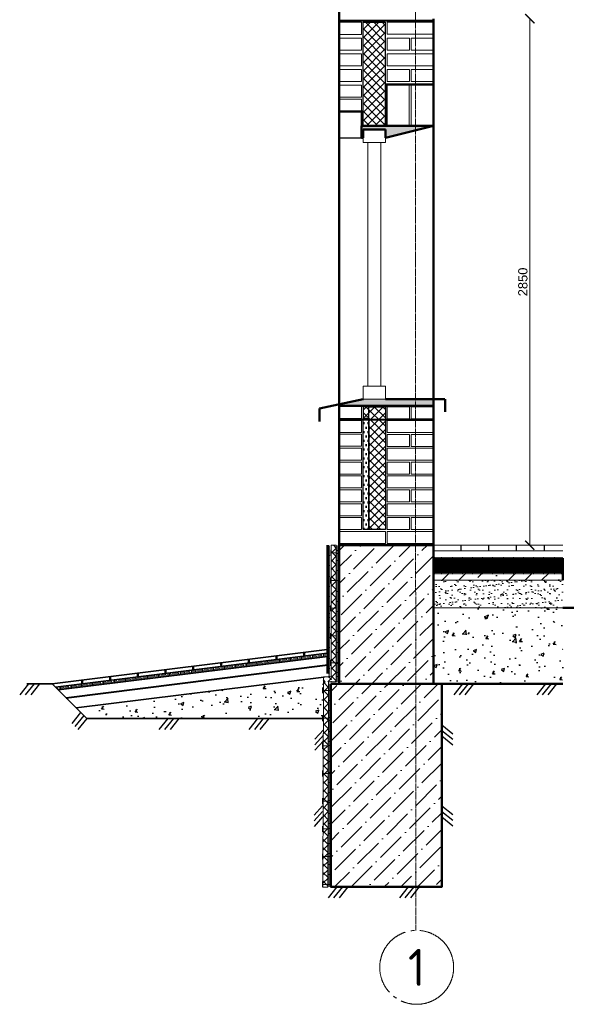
# Model space of a CAD drawing. Header units: millimetres. Extents: x -2096172177 to 2055029645, y -728784453 to 1899906214.
# Tile 86 of 109: x 3661870 to 3664909, y 1849270 to 1854601. Entities that reach past the tile are written whole.
import ezdxf
from ezdxf.enums import TextEntityAlignment as Align

# ---------------------------------------------------------------- set-up
doc = ezdxf.new("R2010")
doc.units = ezdxf.units.MM
doc.linetypes.add('ACAD_ISO03W100', pattern=[30, 12, -18])
doc.linetypes.add('DASHDOT_axis', pattern=[24, 20, -1.5, 1, -1.5])
for name, color, linetype, lineweight in [('дюбеля', 20, 'Continuous', 25), ('Кирпич', 10, 'Continuous', 20), ('Наружные стены', 1, 'Continuous', 50), ('окна', 4, 'Continuous', 20), ('Оси', 40, 'Continuous', 18), ('Толщины привязок', 130, 'Continuous', 18), ('Уровни пола', 240, 'Continuous', 50), ('Штриховки', 212, 'Continuous', 25)]:
    doc.layers.add(name, color=color, linetype=linetype, lineweight=lineweight)
doc.styles.add('GOST-2.304_Type-B', font='GOST Common.ttf')
doc.styles.add('стиль для стен', font='arial.ttf')
doc.linetypes.add('ограждение1', pattern='A,6.35,-2.54,[133,ltypeshp.shx,S=2.54,R=0,X=-2.54,Y=0],-2.54,25.4', length=36.83)
doc.dimstyles.new('размеры плит', dxfattribs={"dimtxt": 2.5, "dimasz": 2.5, "dimexe": 1.25, "dimexo": 0.625, "dimtad": 1, "dimtxsty": 'стиль для стен', "dimblk": 'ARCHTICK', "dimcen": 2.5, "dimse1": 1, "dimse2": 1, "dimclrt": 3, "dimadec": 0, "dimazin": 0, "dimtfac": 1, "dimtmove": 0, "dimatfit": 3, "dimldrblk": 'CLOSEDBLANK', "dimfxl": 0, "dimarcsym": 0})
pattern_1 = [(45, (1000.42, -18322.34), (33.6759605, 123.4785217), [158.75, -31.75, 0, -31.75])]

# ---------------------------------------------------------------- blocks, each defined once
blk = doc.blocks.new('_ArchTick')
at = {"color": 0, "linetype": 'ByBlock', "const_width": 0.15}
blk.add_lwpolyline([(-0.5, -0.5), (0.5, 0.5)], dxfattribs=at)
blk = doc.blocks.new('*D534')
at = {"layer": 'Defpoints', "color": 0, "transparency": 16777216}
for p in [(1833472.5, 957228), (1833959, 957228), (1833472.5, 954378)]:
    blk.add_point(p, dxfattribs=at)
at = {"layer": 'Уровни пола', "color": 0, "lineweight": -2, "transparency": 16777216}
blk.add_line((1833959, 954378), (1833959, 957228), dxfattribs=at)
at = {"layer": 'Уровни пола', "color": 0, "lineweight": -2, "transparency": 16777216, "xscale": 50, "yscale": 50, "zscale": 50}
for p, rotation in [((1833959, 957228), 90), ((1833959, 954378), 270)]:
    blk.add_blockref('_ArchTick', p, dxfattribs=dict(at, rotation=rotation))
at = {"layer": 'Уровни пола', "color": 3, "transparency": 16777216, "insert": (1833921.5, 955803), "char_height": 50, "attachment_point": 5, "rotation": 90, "style": 'стиль для стен'}
blk.add_mtext('2850', dxfattribs=at)
blk = doc.blocks.new('_ClosedBlank')
at = {"color": 0, "linetype": 'ByBlock', "lineweight": -2}
for p, q in [((-1, 0.2), (0, 0)), ((-1, 0.2), (-1, -0.2)), ((0, 0), (-1, -0.2))]:
    blk.add_line(p, q, dxfattribs=at)
blk = doc.blocks.new('Фасад (на основе 1 эт)')
at = {"layer": 'Наружные стены', "lineweight": 20, "ltscale": 10}
h = blk.add_hatch(dxfattribs=at)
h.set_pattern_fill('AR-SAND', color=5)
h.set_pattern_definition([(37.5, (1000.42, -18322.34), (-1.6000313, 48.9413237), [0, -38.608, 0, -43.18, 0, -41.275]), (7.5, (1000.42, -18322.34), (44.9523283, 71.68251), [0, -20.828, 0, -34.798, 0, -13.335]), (327.5, (969.18, -18322.34), (79.099237, 0.1437185), [0, -12.7, 0, -45.72, 0, -59.69]), (317.5, (969.18, -18322.34), (76.3556452, 22.2929323), [0, -6.35, 0, -29.972, 0, -34.29])])
h.paths.add_polyline_path([(1834137.584, 954037.982), (1834197.584, 954037.982), (1834137.584, 954052.982), (1834137.584, 954187.982), (1833437.584, 954187.982), (1833437.584, 954037.982)])
at = {"layer": 'Уровни пола'}
h = blk.add_hatch(color=5, dxfattribs=at)
h.dxf.hatch_style = 1
h.paths.add_polyline_path([(1833436.927, 956647.397), (1833436.927, 956647.561), (1833047.584, 956647.561), (1833047.584, 956582.982), (1833057.584, 956582.982), (1833057.584, 956627.982), (1833177.584, 956627.982), (1833177.584, 956582.982)])
h = blk.add_hatch(color=5, dxfattribs=at)
h.dxf.hatch_style = 1
h.paths.add_polyline_path([(1833437.584, 955167.982), (1833177.741, 955167.982), (1833057.584, 955167.982), (1832927.584, 955140.588), (1832927.584, 955133.011), (1833437.584, 955133.011)])
at = {"layer": 'Уровни пола', "linetype": 'ограждение1', "ltscale": 10}
h = blk.add_hatch(dxfattribs=at)
h.set_pattern_fill('DOTS', color=5, scale=15)
h.set_pattern_definition([(0, (2203.426, -19722.9), (11.90625, 23.8125), [0, -23.8125])])
h.paths.add_polyline_path([(1833087.584, 955063.181), (1833057.584, 955063.181), (1833057.584, 954462.582), (1833087.584, 954462.582)])
at = {"layer": 'Штриховки', "linetype": 'Continuous', "lineweight": 25}
h = blk.add_hatch(dxfattribs=at)
h.set_pattern_fill('ANSI37', color=256, scale=0.5)
h.set_pattern_definition([(45, (1000.422, -18371.694), (-22.4506403, 22.4506403), []), (135, (1000.422, -18371.694), (-22.4506403, -22.4506403), [])])
h.paths.add_polyline_path([(1833057.584, 956647.982), (1833176.927, 956647.982), (1833176.927, 957208.581), (1833057.584, 957208.581)])
h = blk.add_hatch(dxfattribs=at)
h.set_pattern_fill('ANSI37', color=256, scale=0.5)
h.set_pattern_definition([(45, (2203.426, -19722.9), (-22.4506403, 22.4506403), []), (135, (2203.426, -19722.9), (-22.4506403, -22.4506403), [])])
h.paths.add_polyline_path([(1833177.584, 955127.651), (1833087.584, 955127.651), (1833087.584, 955118.181), (1833087.584, 954462.582), (1833177.584, 954462.582)])
h.paths.add_polyline_path([(1833087.584, 955127.552), (1833057.584, 955127.552), (1833057.584, 955063.181), (1833087.584, 955063.181)])
h = blk.add_hatch(dxfattribs=at)
h.set_pattern_fill('ANSI37', color=256, scale=0.5)
h.set_pattern_definition([(45, (1143.028, -17657.313), (-22.4506403, 22.4506403), []), (135, (1143.028, -17657.313), (-22.4506403, -22.4506403), [])])
h.paths.add_polyline_path([(1832911.861, 954377.982), (1832884.546, 954377.982), (1832884.546, 953637.981), (1832911.861, 953637.981)])
at = {"layer": 'Штриховки', "lineweight": 20, "ltscale": 10}
h = blk.add_hatch(dxfattribs=at)
h.set_pattern_fill('ANSI36', color=5, scale=20)
h.set_pattern_definition(pattern_1)
h.paths.add_polyline_path([(1833437.584, 954377.982), (1832927.584, 954377.982), (1832927.584, 953627.632), (1833437.584, 953627.632)])
at = {"layer": 'Штриховки', "linetype": 'Continuous', "lineweight": 25}
h = blk.add_hatch(dxfattribs=at)
h.set_pattern_fill('ANSI37', color=256, scale=0.5)
h.set_pattern_definition([(45, (1000.4216, -18322.3406), (-1.1225320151, 1.1225320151), []), (135, (1000.4216, -18322.3406), (-1.1225320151, -1.1225320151), [])])
h.paths.add_polyline_path([(1833437.584, 954307.982), (1833437.584, 954227.982), (1834137.584, 954227.982), (1834137.584, 954307.982)])
at = {"layer": 'Штриховки'}
h = blk.add_hatch(dxfattribs=at)
h.set_pattern_fill('ANSI36', color=5, scale=20)
h.set_pattern_definition(pattern_1)
h.paths.add_polyline_path([(1834137.584, 954227.982), (1834137.584, 954307.982), (1833437.584, 954307.982), (1833437.584, 954227.982)])
h = blk.add_hatch(dxfattribs=at)
h.set_pattern_fill('ANSI36', color=5, scale=20)
h.set_pattern_definition(pattern_1)
h.paths.add_polyline_path([(1834137.584, 954187.982), (1834137.584, 954227.982), (1833437.584, 954227.982), (1833437.584, 954187.982)])
h = blk.add_hatch(dxfattribs=at)
h.set_pattern_fill('AR-CONC', color=5)
h.set_pattern_definition([(50, (1000.42, -18322.34), (182.184669, -15.939086), [19.05, -209.55]), (355, (1000.42, -18322.34), (-35.243421, 191.056845), [15.24, -167.640584]), (100.451445, (1015.6, -18323.67), (146.941247, 175.117752), [16.190009, -178.090245]), (46.1842, (1000.42, -18271.54), (271.07904, -42.042328), [28.575, -314.325]), (96.635558, (1023, -18275.04), (237.404134, 247.426125), [24.285023, -267.13561]), (351.184151, (1000.42, -18271.54), (237.404134, 247.426125), [22.859967, -251.459732]), (21, (1025.82, -18284.24), (151.614391, -102.265198), [19.05, -209.55]), (326, (1025.82, -18284.24), (61.802028, 184.187966), [15.24, -167.64]), (71.451445, (1038.46, -18292.76), (213.41642, 81.922769), [16.190009, -178.089938]), (37.5, (1000.42, -18322.34), (3.0886033, 84.5550389), [0, -165.608, 0, -170.18, 0, -168.275]), (7.5, (1000.42, -18322.34), (66.8196625, 100.180575), [0, -97.028, 0, -161.798, 0, -64.135]), (327.5, (943.78, -18322.34), (135.5905952, -5.728744), [0, -63.5, 0, -198.12, 0, -262.89]), (317.5, (918.38, -18322.34), (148.1291814, 25.426491), [0, -82.55, 0, -131.572, 0, -186.69])])
h.paths.add_polyline_path([(1832842.552, 953638.515), (1832842.51, 953638.515), (1832842.51, 953663.669), (1831503.919, 953497.246), (1831561.587, 953439.049), (1832842, 953439.049)])
h.paths.add_polyline_path([(1834137.584, 953952.982), (1834037.584, 953977.982), (1834237.584, 954027.982), (1834197.584, 954037.982), (1834137.584, 954037.982), (1833437.584, 954037.982), (1833437.584, 953627.982), (1834137.584, 953627.982)])
at = {"layer": 'Штриховки', "linetype": 'Continuous', "lineweight": 25}
h = blk.add_hatch(dxfattribs=at)
h.set_pattern_fill('ANSI37', color=256, scale=0.5)
h.set_pattern_definition([(45, (1099.922, -18769.162), (-22.4506403, 22.4506403), []), (135, (1099.922, -18769.162), (-22.4506403, -22.4506403), [])])
h.paths.add_polyline_path([(1832839.475, 952526.133), (1832866.79, 952526.133), (1832869.867, 953638.515), (1832842.552, 953638.515)])
h = blk.add_hatch(dxfattribs=at)
h.set_pattern_fill('ANSI37', color=256, scale=0.5, angle=-90)
h.set_pattern_definition([(315, (861556.172, 2785405.383), (22.4506403, 22.4506403), []), (45, (861556.172, 2785405.383), (-22.4506403, 22.4506403), [])])
h.paths.add_polyline_path([(1832885.768, 953665.83), (1832842.51, 953665.83), (1832842.51, 953638.515), (1832885.768, 953638.515)])
at = {"layer": 'Штриховки', "lineweight": 20, "ltscale": 10}
h = blk.add_hatch(dxfattribs=at)
h.set_pattern_fill('ANSI36', color=5, scale=20)
h.set_pattern_definition(pattern_1)
h.paths.add_polyline_path([(1832882.581, 953627.982), (1832882.581, 952527.982), (1833482.581, 952527.982), (1833482.581, 953627.982)])
at = {"layer": 'дюбеля', "linetype": 'ACAD_ISO03W100', "lineweight": 15, "ltscale": 100}
for p, q in [((1832927.584, 954336.417), (1832880.738, 954336.446)), ((1832882.393, 954320.724), (1832882.393, 954352.168)), ((1832880.738, 954170.724), (1832880.738, 954202.168)), ((1832921.454, 954186.417), (1832882.578, 954186.417)), ((1832880.738, 954020.724), (1832880.738, 954052.168)), ((1832921.454, 954036.417), (1832882.578, 954036.417)), ((1832880.738, 953870.724), (1832880.738, 953902.168)), ((1832921.454, 953886.417), (1832882.578, 953886.417)), ((1832880.847, 953725.536), (1832880.847, 953756.979)), ((1832921.872, 953741.228), (1832883.284, 953741.228)), ((1832837.2, 953576.132), (1832837.2, 953607.576)), ((1832877.917, 953591.824), (1832839.04, 953591.824)), ((1832837.2, 953426.132), (1832837.2, 953457.576)), ((1832877.917, 953441.824), (1832839.04, 953441.824)), ((1832837.2, 953276.132), (1832837.2, 953307.576)), ((1832877.917, 953291.824), (1832839.04, 953291.824)), ((1832837.2, 953126.132), (1832837.2, 953157.576)), ((1832877.917, 953141.824), (1832839.04, 953141.824)), ((1832837.2, 952976.132), (1832837.2, 953007.576)), ((1832877.917, 952991.824), (1832839.04, 952991.824)), ((1832837.2, 952826.132), (1832837.2, 952857.576)), ((1832877.917, 952841.824), (1832839.04, 952841.824)), ((1832837.2, 952676.132), (1832837.2, 952707.576)), ((1832877.917, 952691.824), (1832839.04, 952691.824)), ((1832836.802, 952526.133), (1832836.802, 952557.576)), ((1832877.23, 952541.825), (1832838.643, 952541.825))]:
    blk.add_line(p, q, dxfattribs=at)
at = {"layer": 'Кирпич', "ltscale": 100}
for points in [[(1832927.584, 957208.581), (1833047.584, 957208.581), (1833047.584, 957143.581), (1832927.584, 957143.581)], [(1833187.584, 957208.629), (1833437.584, 957208.629), (1833437.584, 957143.629), (1833187.584, 957143.629)], [(1832927.584, 957122.982), (1833047.584, 957122.982), (1833047.584, 957057.982), (1832927.584, 957057.982)], [(1833187.584, 957123.629), (1833307.584, 957123.629), (1833307.584, 957058.629), (1833187.584, 957058.629)], [(1833317.584, 957123.629), (1833437.584, 957123.629), (1833437.584, 957058.629), (1833317.584, 957058.629)], [(1832927.584, 957037.982), (1833047.584, 957037.982), (1833047.584, 956972.982), (1832927.584, 956972.982)], [(1833187.584, 957038.628), (1833437.584, 957038.628), (1833437.584, 956973.628), (1833187.584, 956973.628)], [(1832927.584, 956952.982), (1833047.584, 956952.982), (1833047.584, 956887.982), (1832927.584, 956887.982)], [(1833187.584, 956953.628), (1833307.584, 956953.628), (1833307.584, 956888.628), (1833187.584, 956888.628)], [(1833317.584, 956953.628), (1833437.584, 956953.628), (1833437.584, 956888.628), (1833317.584, 956888.628)], [(1832927.584, 956867.982), (1833047.584, 956867.982), (1833047.584, 956802.982), (1832927.584, 956802.982)], [(1832927.584, 956792.982), (1833047.584, 956792.982), (1833047.584, 956727.982), (1832927.584, 956727.982)], [(1832927.584, 955128.181), (1833047.584, 955128.181), (1833047.584, 955063.181), (1832927.584, 955063.181)], [(1833187.584, 955127.584), (1833307.584, 955127.584), (1833307.584, 955062.584), (1833187.584, 955062.584)], [(1833317.584, 955127.584), (1833437.584, 955127.584), (1833437.584, 955062.584), (1833317.584, 955062.584)], [(1832927.584, 955053.181), (1833047.584, 955053.181), (1833047.584, 954988.181), (1832927.584, 954988.181)], [(1833187.584, 955052.583), (1833437.584, 955052.583), (1833437.584, 954987.583), (1833187.584, 954987.583)], [(1832927.584, 954978.181), (1833047.584, 954978.181), (1833047.584, 954913.181), (1832927.584, 954913.181)], [(1833187.584, 954977.583), (1833307.584, 954977.583), (1833307.584, 954912.583), (1833187.584, 954912.583)], [(1833317.584, 954977.583), (1833437.584, 954977.583), (1833437.584, 954912.583), (1833317.584, 954912.583)], [(1832927.584, 954903.181), (1833047.584, 954903.181), (1833047.584, 954838.181), (1832927.584, 954838.181)], [(1833187.584, 954902.583), (1833437.584, 954902.583), (1833437.584, 954837.583), (1833187.584, 954837.583)], [(1832927.584, 954827.582), (1833047.584, 954827.582), (1833047.584, 954762.582), (1832927.584, 954762.582)], [(1833187.584, 954827.583), (1833307.584, 954827.583), (1833307.584, 954762.583), (1833187.584, 954762.583)], [(1833317.584, 954827.583), (1833437.584, 954827.583), (1833437.584, 954762.583), (1833317.584, 954762.583)], [(1832927.584, 954752.582), (1833047.584, 954752.582), (1833047.584, 954687.582), (1832927.584, 954687.582)], [(1833187.584, 954752.583), (1833437.584, 954752.583), (1833437.584, 954687.583), (1833187.584, 954687.583)], [(1832927.584, 954677.582), (1833047.584, 954677.582), (1833047.584, 954612.582), (1832927.584, 954612.582)], [(1833187.584, 954677.583), (1833307.584, 954677.583), (1833307.584, 954612.583), (1833187.584, 954612.583)], [(1833317.584, 954677.583), (1833437.584, 954677.583), (1833437.584, 954612.583), (1833317.584, 954612.583)], [(1832927.584, 954602.582), (1833047.584, 954602.582), (1833047.584, 954537.582), (1832927.584, 954537.582)], [(1833187.584, 954602.583), (1833437.584, 954602.583), (1833437.584, 954537.583), (1833187.584, 954537.583)], [(1832927.584, 954527.582), (1833047.584, 954527.582), (1833047.584, 954462.582), (1832927.584, 954462.582)], [(1833187.584, 954527.583), (1833307.584, 954527.583), (1833307.584, 954462.583), (1833187.584, 954462.583)], [(1833317.584, 954527.583), (1833437.584, 954527.583), (1833437.584, 954462.583), (1833317.584, 954462.583)], [(1832927.584, 954452.582), (1833177.584, 954452.582), (1833177.584, 954387.582), (1832927.584, 954387.582)], [(1833187.584, 954452.582), (1833437.584, 954452.582), (1833437.584, 954387.582), (1833187.584, 954387.582)]]:
    blk.add_lwpolyline(points, close=True, dxfattribs=at)
at = {"layer": 'Кирпич', "color": 6, "ltscale": 10}
for points in [[(1833186.927, 956867.982), (1833306.927, 956867.982), (1833306.927, 956647.982), (1833186.927, 956647.982)], [(1833316.927, 956867.982), (1833436.927, 956867.982), (1833436.927, 956647.982), (1833316.927, 956647.982)]]:
    blk.add_lwpolyline(points, close=True, dxfattribs=at)
at = {"layer": 'Наружные стены'}
for p, q in [((1832927.584, 954377.982), (1832927.584, 961478.581)), ((1833437.584, 954377.982), (1833437.584, 957227.982)), ((1832927.584, 953627.982), (1832927.584, 954377.982)), ((1832927.584, 954377.982), (1833437.584, 954377.982)), ((1833437.584, 953627.982), (1833437.584, 954377.982))]:
    blk.add_line(p, q, dxfattribs=at)
at = {"layer": 'Наружные стены', "lineweight": 20, "ltscale": 10}
for p, q in [((1833437.584, 954377.982), (1834137.584, 954377.982)), ((1834137.584, 954377.982), (1834137.584, 954377.982)), ((1833437.584, 954347.982), (1834137.584, 954347.982)), ((1834137.584, 954347.982), (1834137.584, 954347.982)), ((1833437.584, 954307.982), (1834137.584, 954307.982)), ((1834137.584, 954307.982), (1834137.584, 954307.982)), ((1833437.584, 954227.982), (1834137.584, 954227.982)), ((1834137.584, 954227.982), (1834137.584, 954227.982)), ((1833437.584, 954187.982), (1834137.584, 954187.982)), ((1834137.584, 954187.982), (1834137.584, 954187.982)), ((1833437.584, 954037.982), (1834137.584, 954037.982)), ((1834137.584, 954037.982), (1834137.584, 954037.982))]:
    blk.add_line(p, q, dxfattribs=at)
at = {"layer": 'Наружные стены', "ltscale": 100}
blk.add_lwpolyline([(1832882.581, 953627.982), (1833482.581, 953627.982), (1833482.581, 952527.982), (1832882.581, 952527.982)], close=True, dxfattribs=at)
at = {"layer": 'окна'}
for p, q in [((1833082.584, 956557.982), (1833082.584, 955237.982)), ((1833152.584, 955237.982), (1833152.584, 956557.982))]:
    blk.add_line(p, q, dxfattribs=at)
for points in [[(1833177.584, 956627.982), (1833057.584, 956627.982), (1833057.584, 956557.982), (1833177.584, 956557.982)], [(1833177.584, 955237.982), (1833057.584, 955237.982), (1833057.584, 955167.982), (1833177.584, 955167.982)]]:
    blk.add_lwpolyline(points, close=True, dxfattribs=at)
at = {"layer": 'Оси', "linetype": 'DASHDOT_axis', "lineweight": 15, "ltscale": 2}
blk.add_line((1833337.584, 962016.689), (1833342.103, 952292.355), dxfattribs=at)
at = {"layer": 'Оси', "linetype": 'DASHDOT_axis', "ltscale": 20}
blk.add_circle((1833346.831, 952092.411), 200, dxfattribs=at)
at = {"layer": 'Уровни пола'}
for p, q in [((1833182.188, 956648.037), (1833182.188, 956872.904)), ((1833182.188, 956872.904), (1833437.193, 956872.904)), ((1832927.584, 956725.549), (1833052.224, 956725.549)), ((1833052.224, 956725.549), (1833052.224, 956648.037)), ((1833052.224, 956648.037), (1833182.188, 956648.037)), ((1833057.584, 955167.982), (1832820.055, 955117.929)), ((1833177.741, 955167.982), (1833499.128, 955167.982)), ((1833500.032, 955169.307), (1833500.032, 955099.644)), ((1832820.055, 955117.566), (1832820.055, 955047.903)), ((1834137.584, 954307.982), (1834137.584, 954187.982)), ((1834137.584, 954037.982), (1834137.584, 954037.982)), ((1834137.584, 954037.982), (1834137.584, 954037.982)), ((1834137.584, 954037.982), (1834137.584, 954037.982)), ((1834137.584, 954037.982), (1834197.698, 954037.982))]:
    blk.add_line(p, q, dxfattribs=at)
at = {"layer": 'Уровни пола', "color": 5}
for p, q in [((1833047.584, 956647.561), (1833437.584, 956647.561)), ((1833047.584, 956582.982), (1833047.584, 956647.561)), ((1833057.584, 956582.982), (1833057.584, 956627.982)), ((1833057.584, 956627.982), (1833177.584, 956627.982)), ((1833177.584, 956582.982), (1833437.584, 956647.561)), ((1833177.584, 956627.982), (1833177.584, 956582.982)), ((1833057.584, 956582.982), (1833047.584, 956582.982)), ((1832927.584, 955133.011), (1833437.584, 955133.011)), ((1833437.584, 953627.982), (1834137.584, 953627.982))]:
    blk.add_line(p, q, dxfattribs=at)
at = {"layer": 'Уровни пола', "linetype": 'ACAD_ISO03W100', "lineweight": 53, "ltscale": 0.2}
for p, q in [((1833437.584, 954307.982), (1834137.584, 954307.982)), ((1833437.584, 954227.982), (1834137.584, 954227.982))]:
    blk.add_line(p, q, dxfattribs=at)
at = {"layer": 'Штриховки', "color": 5, "linetype": 'ограждение1', "lineweight": 40, "ltscale": 0.1}
for p, q in [((1832927.584, 957217.736), (1833437.584, 957217.736)), ((1832927.584, 955058.261), (1833437.584, 955058.261))]:
    blk.add_line(p, q, dxfattribs=at)
at = {"layer": 'Штриховки', "lineweight": 60, "ltscale": 100}
blk.add_line((1832865.372, 954377.685), (1832865.372, 953682.728), dxfattribs=at)
at = {"layer": 'Штриховки', "linetype": 'ACAD_ISO03W100', "lineweight": 35, "ltscale": 0.2}
for p, q in [((1832872.96, 953667.036), (1832873.57, 954374.573)), ((1832917.288, 953639.78), (1832917.288, 954377.982)), ((1832872.217, 952527.931), (1832872.217, 953627.931))]:
    blk.add_line(p, q, dxfattribs=at)
at = {"layer": 'Штриховки', "linetype": 'ACAD_ISO03W100', "lineweight": 15, "ltscale": 100}
for p, q in [((1832884.546, 953665.83), (1832884.546, 954377.982)), ((1832884.546, 954377.982), (1832911.861, 954377.982)), ((1832911.861, 954377.982), (1832911.861, 953637.981)), ((1832842.51, 953665.83), (1832885.768, 953665.83)), ((1832842.51, 953638.515), (1832842.51, 953665.83)), ((1832842.552, 953638.515), (1832842.51, 953638.515)), ((1832885.768, 953638.515), (1832867.021, 953638.515)), ((1832884.546, 953649.852), (1832884.546, 953653.414)), ((1832884.546, 953637.981), (1832884.546, 953640.964)), ((1832911.861, 953637.981), (1832884.546, 953637.981))]:
    blk.add_line(p, q, dxfattribs=at)
at = {"layer": 'Штриховки'}
for p, q in [((1833437.584, 954347.982), (1833437.584, 954377.982)), ((1833587.584, 954347.982), (1833587.584, 954377.982)), ((1833737.584, 954347.982), (1833737.584, 954377.982)), ((1833887.584, 954347.982), (1833887.584, 954377.982)), ((1834037.584, 954347.982), (1834037.584, 954377.982)), ((1831246.124, 953627.982), (1831198.484, 953568.34)), ((1831276.124, 953627.982), (1831228.484, 953568.34)), ((1831306.124, 953627.982), (1831258.484, 953568.34)), ((1833594.919, 953627.982), (1833547.279, 953568.34)), ((1833624.919, 953627.982), (1833577.279, 953568.34)), ((1833654.919, 953627.982), (1833607.279, 953568.34)), ((1834044.119, 953627.982), (1833996.48, 953568.34)), ((1834074.119, 953627.982), (1834026.48, 953568.34)), ((1834104.119, 953627.982), (1834056.48, 953568.34)), ((1831528.366, 953472.575), (1831480.726, 953412.933)), ((1831544.976, 953455.812), (1831497.337, 953396.17)), ((1831561.587, 953439.049), (1831513.947, 953379.407)), ((1831999.9, 953439.049), (1831952.26, 953379.407)), ((1832029.9, 953439.049), (1831982.26, 953379.407)), ((1832059.9, 953439.049), (1832012.26, 953379.407)), ((1832486.167, 953439.049), (1832438.527, 953379.407)), ((1832516.167, 953439.049), (1832468.527, 953379.407)), ((1832546.167, 953439.049), (1832498.527, 953379.407)), ((1833482.581, 953404.989), (1833542.223, 953357.349)), ((1832841.834, 953378.993), (1832795.836, 953327.56)), ((1833482.581, 953374.989), (1833542.223, 953327.349)), ((1832841.834, 953348.993), (1832795.836, 953297.56)), ((1832841.834, 953318.993), (1832795.836, 953267.56)), ((1833482.581, 953344.989), (1833542.223, 953297.349)), ((1832837.2, 952966.975), (1832791.202, 952915.542)), ((1832837.2, 952936.975), (1832791.202, 952885.542)), ((1833482.581, 952966.975), (1833542.223, 952919.336)), ((1833482.581, 952936.975), (1833542.223, 952889.336)), ((1832837.2, 952906.975), (1832791.202, 952855.542)), ((1833482.581, 952906.975), (1833542.223, 952859.336)), ((1832914.923, 952527.982), (1832867.284, 952468.34)), ((1832944.923, 952527.982), (1832897.284, 952468.34)), ((1832974.923, 952527.982), (1832927.284, 952468.34)), ((1833300.912, 952527.982), (1833253.272, 952468.34)), ((1833330.912, 952527.982), (1833283.272, 952468.34)), ((1833360.912, 952527.982), (1833313.272, 952468.34))]:
    blk.add_line(p, q, dxfattribs=at)
at = {"layer": 'Штриховки', "lineweight": 35, "ltscale": 100}
for p, q in [((1831374.348, 953628.004), (1832862.888, 953813.071)), ((1831391.993, 953610.198), (1832862.888, 953793.071)), ((1831407.885, 953594.16), (1832865.257, 953775.351)), ((1831374.37, 953627.982), (1831237.878, 953627.982)), ((1831374.348, 953628.004), (1831561.587, 953439.049)), ((1831503.919, 953497.246), (1832845.144, 953663.997)), ((1831561.587, 953439.049), (1832835.886, 953439.049))]:
    blk.add_line(p, q, dxfattribs=at)
at = {"layer": 'Штриховки', "linetype": 'ACAD_ISO03W100', "lineweight": 70, "ltscale": 0.2}
blk.add_line((1831406.405, 953601.041), (1832865.372, 953781.727), dxfattribs=at)
at = {"layer": 'Штриховки', "lineweight": 50}
for p, q in [((1832588.041, 953778.899), (1832588.041, 953759.543)), ((1832738.041, 953797.549), (1832738.041, 953778.167)), ((1832288.041, 953741.601), (1832288.041, 953726.952)), ((1832438.041, 953760.25), (1832438.041, 953740.919)), ((1831838.041, 953685.654), (1831838.041, 953666.425)), ((1831988.041, 953704.303), (1831988.041, 953685.047)), ((1832138.041, 953722.952), (1832138.041, 953703.672)), ((1831535.773, 953648.074), (1831535.773, 953628.229)), ((1831688.041, 953667.005), (1831688.041, 953647.801))]:
    blk.add_line(p, q, dxfattribs=at)
at = {"layer": 'Штриховки', "linetype": 'ограждение1', "lineweight": 40, "ltscale": 0.2}
blk.add_line((1831449.79, 953551.871), (1832865.372, 953730.533), dxfattribs=at)
at = {"layer": 'Штриховки', "ltscale": 10}
for points in [[(1833057.584, 957208.581), (1833176.927, 957208.581), (1833176.927, 956647.982), (1833057.584, 956647.982)], [(1833047.584, 956722.982), (1832927.584, 956722.982), (1832927.584, 956582.982), (1833047.584, 956582.982)]]:
    blk.add_lwpolyline(points, close=True, dxfattribs=at)
at = {"layer": 'Штриховки', "linetype": 'Continuous', "lineweight": 25}
for points in [[(1833087.584, 955127.552), (1833057.584, 955127.552), (1833057.584, 955063.181), (1833087.584, 955063.181)], [(1833087.584, 955127.651), (1833177.584, 955127.651), (1833177.584, 954462.582), (1833087.584, 954462.582)], [(1833057.584, 955063.181), (1833087.584, 955063.181), (1833087.584, 954462.582), (1833057.584, 954462.582)]]:
    blk.add_lwpolyline(points, close=True, dxfattribs=at)
at = {"layer": 'Штриховки', "linetype": 'ACAD_ISO03W100', "lineweight": 15, "ltscale": 100}
blk.add_lwpolyline([(1832867.021, 953638.515), (1832869.867, 953638.515), (1832866.79, 952526.133), (1832839.475, 952526.133), (1832842.552, 953638.515)], dxfattribs=at)
at = {"style": 'GOST-2.304_Type-B'}
blk.add_text('1', height=200, dxfattribs=at).set_placement((1833346.831, 952092.411), align=Align.MIDDLE_CENTER)
at = {"layer": 'Уровни пола', "color": 5}
dim = blk.add_linear_dim(base=(1833959.014, 957227.982), p1=(1833472.466, 954377.982), p2=(1833472.466, 957227.982), angle=90, dimstyle='размеры плит', dxfattribs=at)
dim.commit()
dim.dimension.update_dxf_attribs({"geometry": '*D534', "text_midpoint": (1833921.514, 955802.982)})

msp = doc.modelspace()

# ---------------------------------------------------------------- block references
at = {"layer": 'Толщины привязок'}
msp.add_blockref('Фасад (на основе 1 эт)', (1830671.788, 897377.872), dxfattribs=at)

doc.saveas('drawing.dxf')
